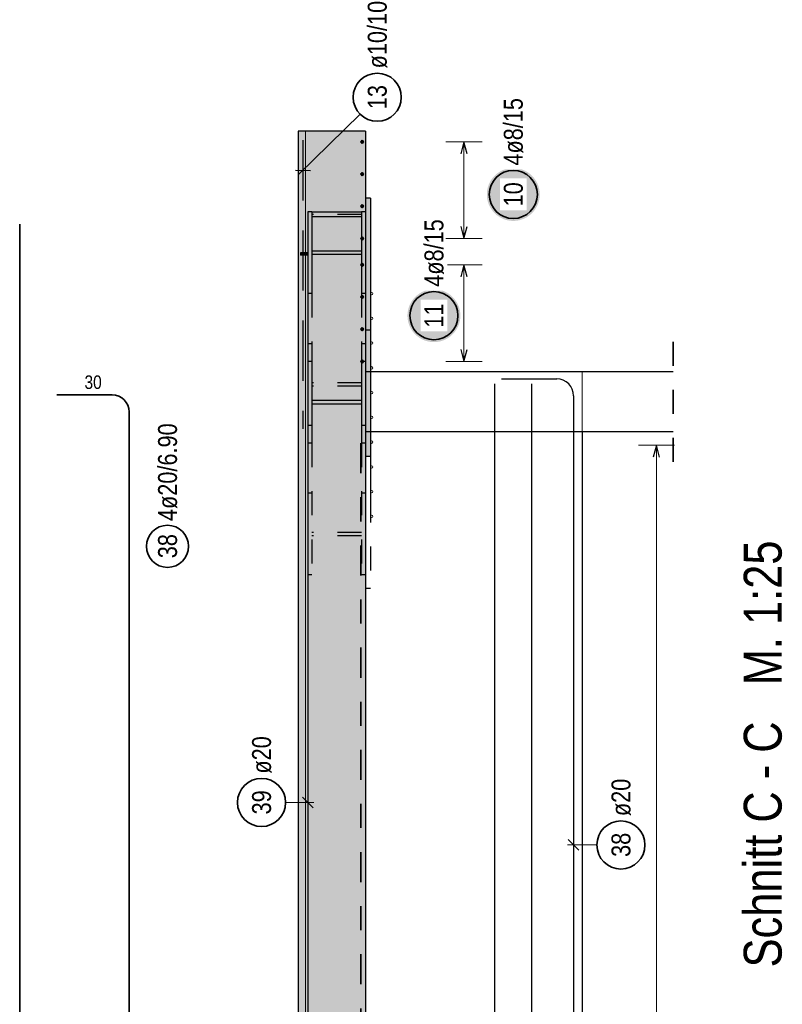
# Model space of a CAD drawing. Header units: millimetres. Extents: x -7.9 to 38.5, y -8.4 to 24.5.
# Tile 31 of 37: x 20.9 to 24, y 15.1 to 19.2. Entities that reach past the tile are written whole.
import ezdxf

# ---------------------------------------------------------------- set-up
doc = ezdxf.new("R2010")
doc.units = ezdxf.units.MM
doc.linetypes.add('DASHDOT', pattern=[1, 0.5, -0.25, 0, -0.25])
doc.linetypes.add('HIDDEN', pattern=[0.375, 0.25, -0.125])
doc.layers.add('Mattenbewehrung', color=7, linetype='Continuous', lineweight=20)
doc.layers.add('Schraffuren', color=7, linetype='Continuous', lineweight=20)
doc.styles.add('Arial Narrow', font='ARIALN.TTF')

msp = doc.modelspace()

# ---------------------------------------------------------------- hatches: boundary and pattern name
at = {"layer": 'Schraffuren', "lineweight": 13, "true_color": 0xd7ffd7}
msp.add_hatch(color=254, dxfattribs=at).paths.add_polyline_path([(22.035711, 10.82015), (22.315718, 10.82015), (22.315711, 18.706547), (22.035711, 18.706547)])
at = {"layer": 'Schraffuren', "lineweight": 25, "true_color": 0xffffff}
for points in [[(23.03992, 18.443711), (23.039853, 18.44755), (23.039652, 18.451384), (23.039317, 18.455209), (23.038849, 18.45902), (23.038248, 18.462813), (23.037516, 18.466582), (23.036652, 18.470323), (23.035658, 18.474031), (23.034536, 18.477703), (23.033286, 18.481333), (23.03191, 18.484918), (23.03041, 18.488452), (23.028787, 18.491932), (23.027044, 18.495353), (23.025182, 18.498711), (23.023205, 18.502002), (23.021114, 18.505222), (23.018911, 18.508368), (23.016601, 18.511434), (23.014184, 18.514418), (23.011665, 18.517316), (23.009047, 18.520124), (23.006332, 18.522839), (23.003524, 18.525457), (23.000626, 18.527976), (22.997642, 18.530392), (22.994576, 18.532703), (22.991431, 18.534905), (22.988211, 18.536997), (22.98492, 18.538974), (22.981561, 18.540836), (22.97814, 18.542579), (22.974661, 18.544201), (22.971126, 18.545701), (22.967542, 18.547077), (22.963911, 18.548327), (22.96024, 18.54945), (22.956531, 18.550444), (22.95279, 18.551308), (22.949021, 18.55204), (22.945229, 18.552641), (22.941418, 18.553109), (22.937593, 18.553443), (22.933758, 18.553644), (22.92992, 18.553711), (22.926081, 18.553644), (22.922246, 18.553443), (22.918421, 18.553109), (22.914611, 18.552641), (22.910818, 18.55204), (22.907049, 18.551308), (22.903308, 18.550444), (22.899599, 18.54945), (22.895928, 18.548327), (22.892297, 18.547077), (22.888713, 18.545701), (22.885179, 18.544201), (22.881699, 18.542579), (22.878278, 18.540836), (22.87492, 18.538974), (22.871628, 18.536997), (22.868408, 18.534905), (22.865263, 18.532703), (22.862197, 18.530392), (22.859213, 18.527976), (22.856315, 18.525457), (22.853507, 18.522839), (22.850792, 18.520124), (22.848174, 18.517316), (22.845655, 18.514418), (22.843238, 18.511434), (22.840928, 18.508368), (22.838725, 18.505222), (22.836634, 18.502002), (22.834657, 18.498711), (22.832795, 18.495353), (22.831052, 18.491932), (22.82943, 18.488452), (22.827929, 18.484918), (22.826553, 18.481333), (22.825303, 18.477703), (22.824181, 18.474031), (22.823187, 18.470323), (22.822323, 18.466582), (22.821591, 18.462813), (22.82099, 18.45902), (22.820522, 18.455209), (22.820187, 18.451384), (22.819987, 18.44755), (22.81992, 18.443711), (22.819987, 18.439872), (22.820187, 18.436038), (22.820522, 18.432213), (22.82099, 18.428402), (22.821591, 18.42461), (22.822323, 18.420841), (22.823187, 18.4171), (22.824181, 18.413391), (22.825303, 18.409719), (22.826553, 18.406089), (22.827929, 18.402505), (22.82943, 18.39897), (22.831052, 18.39549), (22.832795, 18.392069), (22.834657, 18.388711), (22.836634, 18.38542), (22.838725, 18.3822), (22.840928, 18.379055), (22.843238, 18.375989), (22.845655, 18.373005), (22.848174, 18.370107), (22.850792, 18.367299), (22.853507, 18.364584), (22.856315, 18.361965), (22.859213, 18.359446), (22.862197, 18.35703), (22.865263, 18.354719), (22.868408, 18.352517), (22.871628, 18.350426), (22.87492, 18.348448), (22.878278, 18.346587), (22.881699, 18.344844), (22.885179, 18.343221), (22.888713, 18.341721), (22.892297, 18.340345), (22.895928, 18.339095), (22.899599, 18.337972), (22.903308, 18.336979), (22.907049, 18.336115), (22.910818, 18.335382), (22.914611, 18.334782), (22.918421, 18.334314), (22.922246, 18.333979), (22.926081, 18.333778), (22.92992, 18.333711), (22.933758, 18.333778), (22.937593, 18.333979), (22.941418, 18.334314), (22.945229, 18.334782), (22.949021, 18.335382), (22.95279, 18.336115), (22.956531, 18.336979), (22.96024, 18.337972), (22.963911, 18.339095), (22.967542, 18.340345), (22.971126, 18.341721), (22.974661, 18.343221), (22.97814, 18.344844), (22.981561, 18.346587), (22.98492, 18.348448), (22.988211, 18.350426), (22.991431, 18.352517), (22.994576, 18.354719), (22.997642, 18.35703), (23.000626, 18.359446), (23.003524, 18.361965), (23.006332, 18.364584), (23.009047, 18.367299), (23.011665, 18.370107), (23.014184, 18.373005), (23.016601, 18.375989), (23.018911, 18.379055), (23.021114, 18.3822), (23.023205, 18.38542), (23.025182, 18.388711), (23.027044, 18.392069), (23.028787, 18.39549), (23.03041, 18.39897), (23.03191, 18.402505), (23.033286, 18.406089), (23.034536, 18.409719), (23.035658, 18.413391), (23.036652, 18.4171), (23.037516, 18.420841), (23.038248, 18.42461), (23.038849, 18.428402), (23.039317, 18.432213), (23.039652, 18.436038)], [(22.709871, 17.93976), (22.709804, 17.943598), (22.709603, 17.947433), (22.709268, 17.951258), (22.708801, 17.955069), (22.7082, 17.958861), (22.707467, 17.96263), (22.706604, 17.966371), (22.70561, 17.97008), (22.704487, 17.973751), (22.703237, 17.977382), (22.701861, 17.980966), (22.700361, 17.984501), (22.698738, 17.98798), (22.696995, 17.991401), (22.695134, 17.99476), (22.693156, 17.998051), (22.691065, 18.001271), (22.688863, 18.004416), (22.686552, 18.007482), (22.684136, 18.010466), (22.681617, 18.013364), (22.678998, 18.016172), (22.676283, 18.018887), (22.673475, 18.021505), (22.670578, 18.024024), (22.667594, 18.026441), (22.664527, 18.028751), (22.661382, 18.030954), (22.658162, 18.033045), (22.654871, 18.035022), (22.651513, 18.036884), (22.648092, 18.038627), (22.644612, 18.04025), (22.641078, 18.04175), (22.637493, 18.043126), (22.633863, 18.044376), (22.630191, 18.045498), (22.626482, 18.046492), (22.622741, 18.047356), (22.618972, 18.048088), (22.61518, 18.048689), (22.611369, 18.049157), (22.607544, 18.049492), (22.60371, 18.049693), (22.599871, 18.04976), (22.596032, 18.049693), (22.592198, 18.049492), (22.588373, 18.049157), (22.584562, 18.048689), (22.58077, 18.048088), (22.577001, 18.047356), (22.57326, 18.046492), (22.569551, 18.045498), (22.565879, 18.044376), (22.562249, 18.043126), (22.558664, 18.04175), (22.55513, 18.04025), (22.55165, 18.038627), (22.548229, 18.036884), (22.544871, 18.035022), (22.54158, 18.033045), (22.53836, 18.030954), (22.535215, 18.028751), (22.532148, 18.026441), (22.529164, 18.024024), (22.526267, 18.021505), (22.523459, 18.018887), (22.520744, 18.016172), (22.518125, 18.013364), (22.515606, 18.010466), (22.51319, 18.007482), (22.510879, 18.004416), (22.508677, 18.001271), (22.506586, 17.998051), (22.504608, 17.99476), (22.502747, 17.991401), (22.501004, 17.98798), (22.499381, 17.984501), (22.497881, 17.980966), (22.496505, 17.977382), (22.495255, 17.973751), (22.494132, 17.97008), (22.493139, 17.966371), (22.492275, 17.96263), (22.491542, 17.958861), (22.490942, 17.955069), (22.490474, 17.951258), (22.490139, 17.947433), (22.489938, 17.943598), (22.489871, 17.93976), (22.489938, 17.935921), (22.490139, 17.932086), (22.490474, 17.928261), (22.490942, 17.924451), (22.491542, 17.920658), (22.492275, 17.916889), (22.493139, 17.913148), (22.494132, 17.909439), (22.495255, 17.905768), (22.496505, 17.902137), (22.497881, 17.898553), (22.499381, 17.895019), (22.501004, 17.891539), (22.502747, 17.888118), (22.504608, 17.88476), (22.506586, 17.881468), (22.508677, 17.878248), (22.510879, 17.875103), (22.51319, 17.872037), (22.515606, 17.869053), (22.518125, 17.866155), (22.520744, 17.863347), (22.523459, 17.860632), (22.526267, 17.858014), (22.529164, 17.855495), (22.532148, 17.853078), (22.535215, 17.850768), (22.53836, 17.848565), (22.54158, 17.846474), (22.544871, 17.844497), (22.548229, 17.842635), (22.55165, 17.840892), (22.55513, 17.83927), (22.558664, 17.837769), (22.562249, 17.836393), (22.565879, 17.835143), (22.569551, 17.834021), (22.57326, 17.833027), (22.577001, 17.832163), (22.58077, 17.831431), (22.584562, 17.83083), (22.588373, 17.830362), (22.592198, 17.830028), (22.596032, 17.829827), (22.599871, 17.82976), (22.60371, 17.829827), (22.607544, 17.830028), (22.611369, 17.830362), (22.61518, 17.83083), (22.618972, 17.831431), (22.622741, 17.832163), (22.626482, 17.833027), (22.630191, 17.834021), (22.633863, 17.835143), (22.637493, 17.836393), (22.641078, 17.837769), (22.644612, 17.83927), (22.648092, 17.840892), (22.651513, 17.842635), (22.654871, 17.844497), (22.658162, 17.846474), (22.661382, 17.848565), (22.664527, 17.850768), (22.667594, 17.853078), (22.670578, 17.855495), (22.673475, 17.858014), (22.676283, 17.860632), (22.678998, 17.863347), (22.681617, 17.866155), (22.684136, 17.869053), (22.686552, 17.872037), (22.688863, 17.875103), (22.691065, 17.878248), (22.693156, 17.881468), (22.695134, 17.88476), (22.696995, 17.888118), (22.698738, 17.891539), (22.700361, 17.895019), (22.701861, 17.898553), (22.703237, 17.902137), (22.704487, 17.905768), (22.70561, 17.909439), (22.706604, 17.913148), (22.707467, 17.916889), (22.7082, 17.920658), (22.708801, 17.924451), (22.709268, 17.928261), (22.709603, 17.932086)]]:
    msp.add_hatch(color=7, dxfattribs=at).paths.add_polyline_path(points)
at = {"layer": 'Schraffuren', "lineweight": 13, "true_color": 0xe0ddbe}
msp.add_hatch(color=254, dxfattribs=at).paths.add_polyline_path([(22.315711, 17.353609), (22.335711, 17.353609), (22.335711, 18.427811), (22.315711, 18.427811)])
at = {"layer": 'Schraffuren', "lineweight": 13, "true_color": 0x4682b4}
for points in [[(22.298711, 18.031659), (22.315711, 18.031659), (22.315711, 18.37111), (22.298711, 18.37111), (22.298711, 18.208456), (22.092711, 18.208456), (22.092711, 18.37111), (22.075711, 18.37111), (22.075711, 18.031659), (22.092711, 18.031659), (22.092711, 18.194313), (22.298711, 18.194313)], [(22.092711, 18.350425), (22.298711, 18.350425), (22.298711, 18.370598), (22.092711, 18.370598)], [(22.045711, 18.191317), (22.075711, 18.191317), (22.075711, 18.201537), (22.045711, 18.201537)], [(22.298711, 17.409577), (22.315711, 17.409577), (22.315711, 17.748988), (22.298711, 17.748988), (22.298711, 17.586354), (22.092711, 17.586354), (22.092711, 17.748988), (22.075711, 17.748988), (22.075711, 17.409577), (22.092711, 17.409577), (22.092711, 17.572212), (22.298711, 17.572212)]]:
    msp.add_hatch(color=145, dxfattribs=at).paths.add_polyline_path(points)

# ---------------------------------------------------------------- linework, layer by layer
at = {"color": 5, "linetype": 'Continuous', "lineweight": 18}
msp.add_line((22.292854, 18.777773), (22.037421, 18.526618), dxfattribs=at)
at = {"color": 3, "linetype": 'HIDDEN', "lineweight": 25}
msp.add_line((22.055247, 18.669146), (22.055247, 17.469146), dxfattribs=at)
at = {"color": 3, "linetype": 'Continuous', "lineweight": 25}
for p, q in [((22.023998, 18.54441), (22.086496, 18.543882)), ((23.594665, 17.706543), (22.335711, 17.706543)), ((23.215718, 17.456543), (22.335711, 17.456543)), ((23.215718, 17.456546), (23.215718, 12.006537)), ((23.594665, 17.456543), (23.215718, 17.456543)), ((22.335711, 17.353609), (22.335711, 17.179567))]:
    msp.add_line(p, q, dxfattribs=at)
at = {"color": 3, "linetype": 'HIDDEN', "lineweight": 25, "ltscale": 0.25}
for p, q in [((22.092711, 18.370598), (22.092711, 18.360512)), ((22.092711, 18.360512), (22.092711, 18.350425)), ((22.298711, 18.360512), (22.092711, 18.360512)), ((22.298711, 18.370598), (22.298711, 18.360512)), ((22.298711, 18.360512), (22.298711, 18.350425)), ((22.075711, 18.196427), (22.045711, 18.196427)), ((22.075711, 18.201537), (22.075711, 18.196427)), ((22.075711, 18.196427), (22.075711, 18.191317)), ((22.092711, 18.208456), (22.092711, 18.194313)), ((22.298711, 18.208456), (22.298711, 18.194313)), ((22.075711, 18.031659), (22.075711, 17.748988)), ((22.092711, 18.031659), (22.092711, 17.748988)), ((22.298711, 18.031659), (22.298711, 17.748988)), ((22.335711, 17.879927), (22.315711, 17.879927)), ((22.092711, 17.823099), (22.075711, 17.823099)), ((22.315711, 17.823099), (22.298711, 17.823099)), ((22.335711, 17.706543), (22.315717, 17.706543)), ((22.298711, 17.660446), (22.092711, 17.660446)), ((22.298711, 17.646302), (22.092711, 17.646302)), ((22.092711, 17.586354), (22.092711, 17.572212)), ((22.298711, 17.586354), (22.298711, 17.572212)), ((22.092711, 17.483649), (22.075711, 17.483649)), ((22.315711, 17.483649), (22.298711, 17.483649)), ((22.335711, 17.456543), (22.315718, 17.456543)), ((22.075711, 17.409577), (22.075711, 16.861693)), ((22.092711, 17.409577), (22.092711, 16.861693)), ((22.298711, 17.409577), (22.298711, 16.861693)), ((22.092711, 17.201104), (22.075711, 17.201104)), ((22.315711, 17.201104), (22.298711, 17.201104)), ((22.335711, 17.179567), (22.335711, 16.805724)), ((22.298711, 17.038469), (22.092711, 17.038469)), ((22.298711, 17.024327), (22.092711, 17.024327)), ((22.092711, 16.861693), (22.075711, 16.861693)), ((22.315711, 16.861693), (22.298711, 16.861693)), ((22.335711, 16.805724), (22.315711, 16.805724))]:
    msp.add_line(p, q, dxfattribs=at)
at = {"color": 2, "linetype": 'Continuous', "lineweight": 35}
msp.add_line((20.877477, 18.32015), (20.877477, 10.82015), dxfattribs=at)
at = {"color": 2, "linetype": 'HIDDEN', "lineweight": 35, "ltscale": 0.25}
msp.add_line((23.594665, 17.831543), (23.594665, 17.331543), dxfattribs=at)
at = {"color": 2, "linetype": 'Continuous', "lineweight": 35}
msp.add_circle((22.364159, 18.847884), 0.1, dxfattribs=at)
at = {"color": 9, "linetype": 'Continuous', "lineweight": 0}
for centre, radius in [((22.340711, 18.031547), 0.005), ((22.340711, 18.031547), 0.005), ((22.340711, 17.928602), 0.005), ((22.340711, 17.928602), 0.005), ((22.340711, 17.825657), 0.005), ((22.340711, 17.825657), 0.005), ((22.340711, 17.722712), 0.005), ((22.340711, 17.722712), 0.005), ((22.335711, 17.706546), 0.00111), ((22.340711, 17.619767), 0.005), ((22.340711, 17.619767), 0.005), ((22.340711, 17.516823), 0.005), ((22.340711, 17.516823), 0.005), ((22.335711, 17.456546), 0.00111), ((22.340711, 17.413878), 0.005), ((22.340711, 17.413878), 0.005), ((22.340711, 17.310933), 0.005), ((22.340711, 17.310933), 0.005), ((22.340711, 17.207988), 0.005), ((22.340711, 17.207988), 0.005), ((22.340711, 17.105043), 0.005), ((22.340711, 17.105043), 0.005)]:
    msp.add_circle(centre, radius, dxfattribs=at)
at = {"layer": 'Mattenbewehrung', "color": 3, "linetype": 'Continuous', "lineweight": 25}
for p, q in [((22.035711, 18.706547), (22.035711, 10.82015)), ((22.315711, 18.706547), (22.035711, 18.706547)), ((22.315718, 18.706547), (22.315718, 18.37111)), ((22.335711, 18.427811), (22.315711, 18.427811)), ((22.335711, 18.427811), (22.335711, 17.353609)), ((22.075711, 18.37111), (22.075711, 18.201537)), ((22.092711, 18.37111), (22.075711, 18.37111)), ((22.092711, 18.37111), (22.092711, 18.370598)), ((22.298711, 18.370598), (22.092711, 18.370598)), ((22.092711, 18.350425), (22.092711, 18.208456)), ((22.298711, 18.350425), (22.092711, 18.350425)), ((22.298711, 18.37111), (22.298711, 18.370598)), ((22.315711, 18.37111), (22.298711, 18.37111)), ((22.298711, 18.350425), (22.298711, 18.208456)), ((22.315718, 18.37111), (22.315718, 18.031659)), ((22.045711, 18.201537), (22.045711, 18.191317)), ((22.075711, 18.201537), (22.045711, 18.201537)), ((22.075711, 18.191317), (22.045711, 18.191317)), ((22.075711, 18.191317), (22.075711, 18.031659)), ((22.298711, 18.208456), (22.092711, 18.208456)), ((22.092711, 18.194313), (22.092711, 18.031659)), ((22.298711, 18.194313), (22.092711, 18.194313)), ((22.298711, 18.194313), (22.298711, 18.031659)), ((22.092711, 18.031659), (22.075711, 18.031659)), ((22.315711, 18.031659), (22.298711, 18.031659)), ((22.315718, 18.031659), (22.315718, 17.748988)), ((22.075711, 17.748988), (22.075711, 17.409577)), ((22.092711, 17.748988), (22.075711, 17.748988)), ((22.092711, 17.748988), (22.092711, 17.586354)), ((22.298711, 17.748988), (22.298711, 17.586354)), ((22.315711, 17.748988), (22.298711, 17.748988)), ((22.315718, 17.748988), (22.315718, 17.409577)), ((22.298711, 17.586354), (22.092711, 17.586354)), ((22.092711, 17.572212), (22.092711, 17.409577)), ((22.298711, 17.572212), (22.092711, 17.572212)), ((22.298711, 17.572212), (22.298711, 17.409577)), ((22.092711, 17.409577), (22.075711, 17.409577)), ((22.315711, 17.409577), (22.298711, 17.409577)), ((22.315718, 17.409577), (22.315718, 10.82015)), ((22.335711, 17.353609), (22.315711, 17.353609))]:
    msp.add_line(p, q, dxfattribs=at)
at = {"layer": 'Schraffuren', "color": 9, "linetype": 'Continuous', "lineweight": 0}
for p, q in [((22.065711, 18.706547), (22.065711, 10.82015)), ((23.215718, 17.456546), (23.215718, 17.706546))]:
    msp.add_line(p, q, dxfattribs=at)
at = {"layer": 'Schraffuren', "color": 5, "linetype": 'Continuous', "lineweight": 18}
for p, q in [((22.799873, 18.66255), (22.649873, 18.662549)), ((22.724873, 18.66255), (22.724876, 18.260547)), ((22.79987, 18.151451), (22.64987, 18.15145)), ((22.72487, 18.15145), (22.724872, 17.749447)), ((22.649872, 17.749446), (22.799872, 17.749447)), ((23.6, 17.401543), (23.45, 17.401543)), ((23.525, 17.401543), (23.525, 12.061539)), ((21.983061, 15.915587), (22.100711, 15.915587)), ((23.277554, 15.738923), (23.155718, 15.738923))]:
    msp.add_line(p, q, dxfattribs=at)
at = {"layer": 'Schraffuren', "color": 3, "linetype": 'Continuous', "lineweight": 25}
for p, q in [((22.724873, 18.66255), (22.711476, 18.61255)), ((22.738271, 18.61255), (22.724873, 18.66255)), ((22.075711, 18.32015), (22.075711, 10.82015)), ((22.711478, 18.310547), (22.724876, 18.260547)), ((22.724876, 18.260547), (22.738273, 18.310547)), ((22.72487, 18.15145), (22.711472, 18.10145)), ((22.738267, 18.10145), (22.72487, 18.15145)), ((22.711475, 17.799447), (22.724872, 17.749447)), ((22.724872, 17.749447), (22.73827, 17.799447)), ((22.852715, 11.856537), (22.852715, 17.656546)), ((22.880718, 17.676546), (23.110718, 17.676546)), ((23.006716, 11.856537), (23.006716, 17.656546)), ((23.180718, 17.606546), (23.180718, 11.076546)), ((23.525, 17.401543), (23.511603, 17.351543)), ((23.538397, 17.351543), (23.525, 17.401543)), ((22.097808, 15.89349), (22.053614, 15.937685)), ((23.158621, 15.76102), (23.202815, 15.716826))]:
    msp.add_line(p, q, dxfattribs=at)
at = {"layer": 'Schraffuren', "color": 2, "linetype": 'Continuous', "lineweight": 35}
for p, q in [((21.032378, 17.60996), (21.262378, 17.60996)), ((21.332378, 17.53996), (21.332378, 11.00996))]:
    msp.add_line(p, q, dxfattribs=at)
at = {"layer": 'Schraffuren', "color": 2, "linetype": 'DASHDOT', "lineweight": 35, "ltscale": 0.25}
msp.add_line((22.295718, 17.409577), (22.295718, 10.82015), dxfattribs=at)
at = {"layer": 'Schraffuren', "color": 4, "linetype": 'Continuous', "lineweight": 50}
for centre, radius in [((22.301711, 18.662547), 0.004), ((22.301711, 18.662547), 0.004), ((22.301711, 18.662547), 0.0036), ((22.301711, 18.662547), 0.0028), ((22.301711, 18.662547), 0.002), ((22.301711, 18.662547), 0.0012), ((22.301711, 18.662547), 0.0004), ((22.301712, 18.528546), 0.004), ((22.301712, 18.528546), 0.004), ((22.301712, 18.528546), 0.0036), ((22.301712, 18.528546), 0.0028), ((22.301712, 18.528546), 0.002), ((22.301712, 18.528546), 0.0012), ((22.301712, 18.528546), 0.0004), ((22.301713, 18.394545), 0.004), ((22.301713, 18.394545), 0.004), ((22.301713, 18.394545), 0.0036), ((22.301713, 18.394545), 0.0028), ((22.301713, 18.394545), 0.002), ((22.301713, 18.394545), 0.0012), ((22.301713, 18.394545), 0.0004), ((22.301714, 18.260544), 0.004), ((22.301714, 18.260544), 0.004), ((22.301714, 18.260544), 0.0036), ((22.301714, 18.260544), 0.0028), ((22.301714, 18.260544), 0.002), ((22.301714, 18.260544), 0.0012), ((22.301714, 18.260544), 0.0004), ((22.301711, 18.151447), 0.004), ((22.301711, 18.151447), 0.004), ((22.301711, 18.151447), 0.0036), ((22.301711, 18.151447), 0.0028), ((22.301711, 18.151447), 0.002), ((22.301711, 18.151447), 0.0012), ((22.301711, 18.151447), 0.0004), ((22.301712, 18.017446), 0.004), ((22.301712, 18.017446), 0.004), ((22.301712, 18.017446), 0.0036), ((22.301712, 18.017446), 0.0028), ((22.301712, 18.017446), 0.002), ((22.301712, 18.017446), 0.0012), ((22.301712, 18.017446), 0.0004), ((22.301713, 17.883445), 0.004), ((22.301713, 17.883445), 0.004), ((22.301713, 17.883445), 0.0036), ((22.301713, 17.883445), 0.0028), ((22.301713, 17.883445), 0.002), ((22.301713, 17.883445), 0.0012), ((22.301713, 17.883445), 0.0004), ((22.301714, 17.749444), 0.004), ((22.301714, 17.749444), 0.004), ((22.301714, 17.749444), 0.0036), ((22.301714, 17.749444), 0.0028), ((22.301714, 17.749444), 0.002), ((22.301714, 17.749444), 0.0012), ((22.301714, 17.749444), 0.0004)]:
    msp.add_circle(centre, radius, dxfattribs=at)
at = {"layer": 'Schraffuren', "color": 2, "linetype": 'Continuous', "lineweight": 35}
for centre, radius in [((22.92992, 18.443711), 0.1), ((22.599871, 17.93976), 0.1), ((21.492166, 16.980776), 0.0875), ((21.883061, 15.915587), 0.1), ((23.377554, 15.738923), 0.1)]:
    msp.add_circle(centre, radius, dxfattribs=at)
at = {"layer": 'Schraffuren', "color": 3, "linetype": 'Continuous', "lineweight": 25}
msp.add_arc((23.110718, 17.606546), 0.07, 0, 90, dxfattribs=at)
at = {"layer": 'Schraffuren', "color": 2, "linetype": 'Continuous', "lineweight": 35}
msp.add_arc((21.262378, 17.53996), 0.07, 0, 90, dxfattribs=at)

# ---------------------------------------------------------------- texts
at = {"color": 1, "lineweight": 70, "style": 'Arial Narrow'}
msp.add_text('Schnitt C - C   M. 1:25', height=0.1575, rotation=90, dxfattribs=at).set_placement((24.045749, 15.22995))
at = {"color": 2, "lineweight": 35, "char_height": 0.07875, "attachment_point": 1, "rotation": 90, "line_spacing_factor": 0.9, "style": 'Arial Narrow'}
for s, insert in [('ø10/10', (22.324784, 18.967884)), ('13', (22.324784, 18.798271))]:
    msp.add_mtext(s, dxfattribs=dict(at, insert=insert))
at = {"layer": 'Schraffuren', "color": 3, "lineweight": 25, "insert": (21.146941, 17.69121), "char_height": 0.05625, "attachment_point": 1, "line_spacing_factor": 0.9, "style": 'Arial Narrow'}
msp.add_mtext('30', dxfattribs=at)
at = {"layer": 'Schraffuren', "color": 2, "lineweight": 35, "char_height": 0.07875, "attachment_point": 1, "rotation": 90, "line_spacing_factor": 0.9, "style": 'Arial Narrow'}
for s, insert in [('4ø20/6.90', (21.452791, 17.085776)), ('38', (21.452791, 16.931164)), ('ø20', (21.843686, 16.035587)), ('ø20', (23.338179, 15.858923)), ('39', (21.843686, 15.865975)), ('38', (23.338179, 15.68931))]:
    msp.add_mtext(s, dxfattribs=dict(at, insert=insert))

# ---------------------------------------------------------------- next in the draw order: texts
at = {"layer": 'Schraffuren', "color": 2, "lineweight": 35, "char_height": 0.07875, "attachment_point": 1, "rotation": 90.000412, "line_spacing_factor": 0.9, "style": 'Arial Narrow', "bg_fill": 3, "box_fill_scale": 1.2, "bg_fill_color": 256, "bg_fill_true_color": 13158600, "bg_fill_transparency": 0}
for s, insert in [('4ø8/15', (22.890544, 18.563711)), ('10', (22.890545, 18.394098)), ('4ø8/15', (22.560495, 18.059759)), ('11', (22.560496, 17.890147))]:
    msp.add_mtext(s, dxfattribs=dict(at, insert=insert))

# ---------------------------------------------------------------- next in the draw order: linework, layer by layer
at = {"layer": 'Schraffuren', "color": 5, "linetype": 'Continuous', "lineweight": 18}
msp.add_line((22.649876, 18.260546), (22.799876, 18.260547), dxfattribs=at)

doc.saveas('drawing.dxf')
